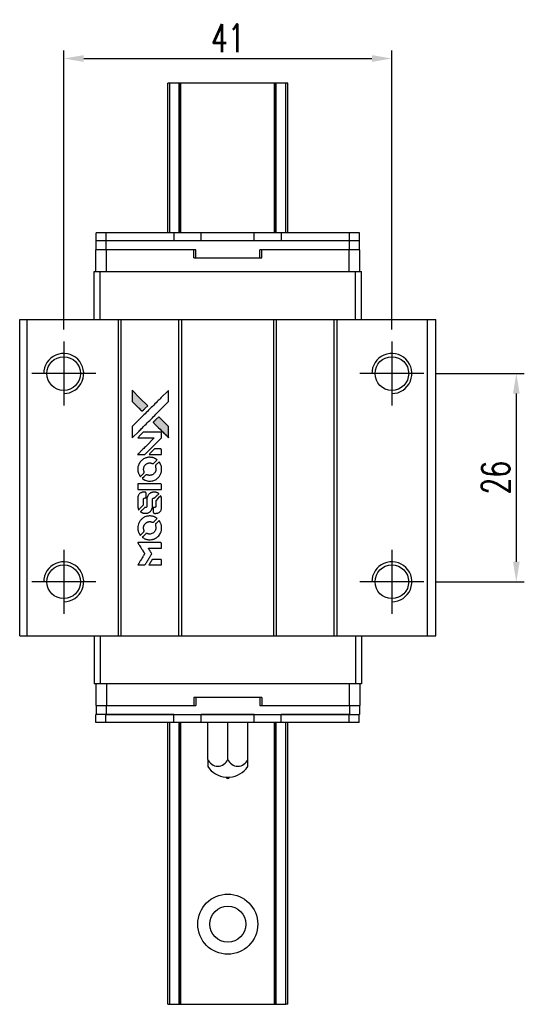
# Model space of a CAD drawing. Header units: millimetres. Extents: x 283 to 536, y -238 to -45.
# Tile 2 of 3: x 302 to 365, y -168 to -45. Entities that reach past the tile are written whole.
import ezdxf

# ---------------------------------------------------------------- set-up
doc = ezdxf.new("R2010")
doc.units = ezdxf.units.MM
doc.header["$LTSCALE"] = 0.1
doc.layers.get('0').update_dxf_attribs({"linetype": 'CONTINUOUS'})
doc.layers.get('Defpoints').update_dxf_attribs({"linetype": 'CONTINUOUS'})
doc.styles.add('DIM-7', font='SIMPLEX.shx', dxfattribs={"width": 0.7, "bigfont": 'chineset.shx'})
doc.dimstyles.new('CNS', dxfattribs={"dimtxt": 3.5, "dimasz": 2.5, "dimexe": 1, "dimexo": 1.5, "dimgap": 0.09, "dimtad": 0, "dimdsep": 46, "dimtxsty": 'DIM-7', "dimcen": 0.09, "dimclrd": 1, "dimclre": 1, "dimclrt": 4, "dimadec": 0, "dimazin": 0, "dimtfac": 1, "dimtix": 1, "dimtmove": 2, "dimatfit": 3, "dimfxl": 1, "dimtvp": 0.971429, "dimtolj": 1, "dimarcsym": 0})

# ---------------------------------------------------------------- blocks, each defined once
blk = doc.blocks.new('*D213')
at = {"color": 7, "lineweight": -2}
for p, q in [((307.64, -83.66), (307.64, -48.83)), ((348.64, -83.66), (348.64, -48.83)), ((310.14, -49.83), (346.14, -49.83))]:
    blk.add_line(p, q, dxfattribs=at)
at = {"color": 7}
for points in [[(310.14, -49.41), (310.14, -50.25), (307.64, -49.83)], [(346.14, -49.41), (346.14, -50.25), (348.64, -49.83)]]:
    blk.add_solid(points, dxfattribs=at)
at = {"layer": 'Defpoints', "color": 0}
for p in [(348.64, -49.83), (307.64, -85.16), (348.64, -85.16)]:
    blk.add_point(p, dxfattribs=at)
at = {"color": 7, "insert": (328.14, -47.28), "char_height": 3.5, "attachment_point": 5, "style": 'DIM-7'}
blk.add_mtext('\\A1;41', dxfattribs=at)
blk = doc.blocks.new('*D214')
at = {"color": 7, "lineweight": -2}
for p, q in [((354.14, -89.16), (365.18, -89.16)), ((364.18, -91.66), (364.18, -112.66)), ((354.14, -115.16), (365.18, -115.16))]:
    blk.add_line(p, q, dxfattribs=at)
at = {"color": 7}
for points in [[(363.77, -91.66), (364.6, -91.66), (364.18, -89.16)], [(363.77, -112.66), (364.6, -112.66), (364.18, -115.16)]]:
    blk.add_solid(points, dxfattribs=at)
at = {"layer": 'Defpoints', "color": 0}
for p in [(352.64, -89.16), (352.64, -115.16), (364.18, -115.16)]:
    blk.add_point(p, dxfattribs=at)
at = {"color": 7, "insert": (361.63, -102.16), "char_height": 3.5, "attachment_point": 5, "rotation": 90, "style": 'DIM-7'}
blk.add_mtext('\\A1;26', dxfattribs=at)
blk = doc.blocks.new('A$Cee72cd77')
at = {"linetype": 'Continuous'}
h = blk.add_hatch(color=256, dxfattribs=at)
h.dxf.hatch_style = 1
h.paths.add_polyline_path([(0, 21.81), (0, 21.1), (0, 20.4), (0.61, 19.79, 0.000288), (0.85, 19.56, 0.000479), (1.04, 19.36, 0.000013), (1.22, 19.19, 0.197177), (1.23, 19.18, 0.197497), (1.23, 19.19, 0.00004), (1.33, 19.29, 0.000834), (1.45, 19.4, 0.000506), (1.58, 19.53), (1.93, 19.88), (0.96, 20.84)])
h.paths.add_polyline_path([(3.3, 18.51), (2.95, 18.16, 0.000476), (2.82, 18.02, 0.000789), (2.7, 17.91, 0.000035), (2.6, 17.81, 0.19758), (2.6, 17.8, 0.198396), (2.6, 17.8, 0.000019), (2.74, 17.66, 0.000582), (2.89, 17.51, 0.000351), (3.08, 17.33, 0.000108), (3.85, 16.56, 0.000692), (4.24, 16.17, 0.000077), (4.52, 15.9, 0.197527), (4.52, 15.89, 0.410181), (4.53, 15.9, 0.000493), (4.53, 16.04, 0.002424), (4.53, 16.24, 0.000529), (4.53, 16.58), (4.53, 17.27), (3.92, 17.89)])
for points in [[(0.61, 19.79, 0.000288), (0.85, 19.56, 0.000479), (1.04, 19.36, 0.000013), (1.22, 19.19, 0.197177), (1.23, 19.18, 0.197497), (1.23, 19.19, 0.00004), (1.33, 19.29, 0.000836), (1.45, 19.4, 0.000505), (1.58, 19.53), (1.93, 19.88), (0.96, 20.84), (0, 21.81), (0, 21.1), (0, 20.4)], [(0.85, 16.72, -0.000056), (1.27, 17.14, -0.000021), (1.86, 17.73, -0.000021), (2.51, 18.38, -0.000025), (3.11, 18.98), (4.53, 20.4), (4.53, 21.1), (4.53, 21.8), (3.58, 20.85, 0.000274), (3.12, 20.4, 0.000123), (2.52, 19.8, 0.000121), (1.88, 19.17, 0.000165), (1.31, 18.6), (0, 17.29), (0, 16.58), (0, 15.87)], [(3.08, 17.33, 0.000108), (3.85, 16.56, 0.000692), (4.24, 16.17, 0.000077), (4.52, 15.9, 0.197527), (4.52, 15.89, 0.410182), (4.53, 15.9, 0.000493), (4.53, 16.04, 0.002424), (4.53, 16.24, 0.000529), (4.53, 16.58), (4.53, 17.27), (3.92, 17.89), (3.3, 18.51), (2.95, 18.16, 0.000476), (2.82, 18.02, 0.000789), (2.7, 17.91, 0.000035), (2.6, 17.81, 0.19758), (2.6, 17.8, 0.198396), (2.6, 17.8, 0.000019), (2.74, 17.66, 0.000582), (2.89, 17.51, 0.000351)], [(1.12, 13.79), (1.57, 13.79), (2.62, 14.84), (3.66, 15.88), (3.66, 16.17, 0.0008), (3.66, 16.36, 0.010795), (3.65, 16.43, 0.030495), (3.65, 16.47, 0.080372), (3.64, 16.49, 0.03816), (3.63, 16.52, 0.041799), (3.61, 16.54, 0.042486), (3.58, 16.56, 0.042078), (3.56, 16.57, 0.099276), (3.52, 16.58, 0.003302), (3.38, 16.58, 0.002586), (3.13, 16.58, 0.000204), (2.45, 16.58), (1.37, 16.58), (1.02, 16.23), (0.68, 15.88), (1.72, 15.88), (2.75, 15.87), (1.73, 14.85, 0.000253), (1.33, 14.46, 0.000412), (1, 14.12, 0.000041), (0.7, 13.83, 0.041338), (0.69, 13.81), (0.67, 13.79)], [(2.87, 13.79), (3.66, 13.79), (3.66, 14.09), (3.66, 14.38), (3.64, 14.41, 0.03146), (3.62, 14.43, 0.026444), (3.61, 14.44, 0.026444), (3.6, 14.46, 0.031457), (3.58, 14.47), (3.55, 14.49), (3.16, 14.49), (2.77, 14.49), (2.43, 14.15, 0.000745), (2.3, 14.02, 0.001228), (2.19, 13.9, 0.000087), (2.09, 13.8, 0.195134), (2.09, 13.8, 0.412117), (2.09, 13.8, 0.000048), (2.32, 13.79, 0.00109), (2.57, 13.79, 0.000653)], [(0.69, 11.8, 0.023681), (0.71, 11.67, 0.022402), (0.74, 11.55, 0.021929), (0.79, 11.43, 0.020503), (0.84, 11.31, 0.013745), (0.88, 11.24, 0.009767), (0.92, 11.16, 0.009658), (0.96, 11.09, 0.027804), (1, 11.05), (1.01, 11.03), (1.23, 11.25, 0.002053), (1.34, 11.35, 0.006738), (1.4, 11.43, 0.007826), (1.45, 11.48, 0.063909), (1.47, 11.5, 0.061532), (1.48, 11.54, 0.068674), (1.48, 11.58, 0.052072), (1.48, 11.63, 0.019648), (1.46, 11.69, -0.018366), (1.43, 11.77, -0.0288), (1.42, 11.84, -0.029061), (1.41, 11.91, -0.019155), (1.41, 11.99, -0.053809), (1.44, 12.16, -0.058833), (1.5, 12.32, -0.058566), (1.6, 12.47, -0.052525), (1.73, 12.59, -0.044733), (1.84, 12.65, -0.040573), (1.96, 12.7, -0.041123), (2.09, 12.73, -0.04951), (2.22, 12.74, -0.017369), (2.28, 12.73, -0.024255), (2.33, 12.72, -0.023787), (2.38, 12.71, -0.015798), (2.44, 12.68, 0.010631), (2.47, 12.67, 0.033653), (2.5, 12.66, 0.037806), (2.52, 12.66, 0.016307), (2.55, 12.66, 0.068179), (2.62, 12.67, 0.095747), (2.67, 12.69, 0.033418), (2.74, 12.75, 0.002133), (2.92, 12.94, 0.001452), (3.02, 13.05, 0.012393), (3.07, 13.1, 0.020479), (3.09, 13.13, 0.344362), (3.09, 13.14, 0.074287), (3.07, 13.16, 0.005454), (2.98, 13.21, 0.008391), (2.9, 13.26, 0.017097), (2.83, 13.3, 0.027375), (2.69, 13.36, 0.02835), (2.55, 13.4, 0.027723), (2.39, 13.43, 0.023913), (2.23, 13.44, 0.027047), (2.04, 13.44, 0.031685), (1.86, 13.41, 0.032425), (1.68, 13.36, 0.031013), (1.51, 13.29, 0.037914), (1.31, 13.17, 0.040153), (1.14, 13.03, 0.039834), (0.99, 12.86, 0.036173), (0.86, 12.66, 0.040752), (0.77, 12.46, 0.035885), (0.71, 12.24, 0.035491), (0.69, 12.02, 0.037615)], [(1.3, 10.75, 0.018008), (1.36, 10.71, 0.009842), (1.45, 10.67, 0.009807), (1.53, 10.62, 0.015716), (1.6, 10.59, 0.048467), (1.87, 10.5, 0.045841), (2.15, 10.47, 0.046006), (2.43, 10.49, 0.049638), (2.7, 10.56, 0.064819), (3.05, 10.74, 0.06695), (3.33, 11.01, 0.066691), (3.54, 11.34, 0.063505), (3.65, 11.72, 0.03135), (3.66, 11.81, 0.010439), (3.66, 11.96, 0.010391), (3.66, 12.1, 0.032408), (3.65, 12.19, 0.015696), (3.63, 12.31, 0.018095), (3.6, 12.41, 0.018551), (3.56, 12.51, 0.018352), (3.52, 12.61, 0.015568), (3.48, 12.68, 0.009832), (3.44, 12.75, 0.009795), (3.4, 12.82, 0.023727), (3.36, 12.87), (3.34, 12.88), (3.13, 12.67, 0.001528), (3.01, 12.55, 0.010022), (2.95, 12.49, 0.019586), (2.91, 12.45, 0.061865), (2.89, 12.42, 0.055054), (2.88, 12.37, 0.061607), (2.88, 12.33, 0.048725), (2.88, 12.27, 0.020221), (2.9, 12.2, -0.017722), (2.93, 12.13, -0.02685), (2.94, 12.06, -0.02759), (2.94, 11.99, -0.020233), (2.94, 11.92, -0.04793), (2.92, 11.77, -0.048386), (2.88, 11.64, -0.047866), (2.8, 11.51, -0.044964), (2.7, 11.4, -0.04333), (2.59, 11.31, -0.050921), (2.46, 11.24, -0.051473), (2.33, 11.2, -0.0459), (2.18, 11.19, -0.019014), (2.11, 11.19, -0.024114), (2.05, 11.2, -0.025081), (1.99, 11.21, -0.023892), (1.93, 11.23, 0.008624), (1.88, 11.25, 0.026486), (1.85, 11.26, 0.035074), (1.82, 11.26, 0.02756), (1.79, 11.26, 0.087163), (1.74, 11.25, 0.073291), (1.69, 11.23, 0.028074), (1.62, 11.17, 0.002594), (1.47, 11.01), (1.25, 10.79)], [(2.17, 9.43), (3.66, 9.43), (3.66, 9.72), (3.66, 10.01), (3.64, 10.05, 0.071429), (3.62, 10.08, 0.054799), (3.59, 10.1, 0.053585), (3.55, 10.12, 0.060698), (3.52, 10.13, 0.033975), (3.46, 10.13, 0.000112), (2.7, 10.13, 0.000726), (1.96, 10.13, 0.001084), (1.32, 10.13), (0.69, 10.12), (0.69, 9.77), (0.69, 9.43)], [(0.69, 7.25, 0.018538), (0.7, 7.21, 0.010695), (0.71, 7.15, 0.01068), (0.72, 7.1, 0.017678), (0.73, 7.06, 0.013849), (0.75, 7.01, 0.011814), (0.77, 6.96, 0.004513), (0.79, 6.91, 0.290035), (0.8, 6.9, 0.196418), (0.81, 6.9, 0.000124), (0.89, 6.99, 0.001477), (0.99, 7.09, 0.000898), (1.1, 7.2), (1.4, 7.5), (1.4, 7.87, -0.001471), (1.4, 8.15, -0.028714), (1.41, 8.23, -0.097073), (1.43, 8.28, -0.084199), (1.46, 8.32, -0.042698), (1.49, 8.34, -0.053912), (1.51, 8.36, -0.051004), (1.55, 8.36, -0.032967), (1.58, 8.37, 0.00807), (1.6, 8.37, 0.003023), (1.63, 8.37, 0.002994), (1.66, 8.37, 0.003629), (1.68, 8.37), (1.75, 8.37), (1.75, 8.66, 0.001618), (1.75, 8.79, 0.005206), (1.75, 8.88, 0.00535), (1.74, 8.95, 0.060675), (1.74, 8.97, 0.048484), (1.73, 8.98, 0.02389), (1.72, 9, 0.022812), (1.71, 9.02, 0.02462), (1.7, 9.03, 0.061781), (1.66, 9.06, 0.080179), (1.62, 9.08, 0.048561), (1.57, 9.08, 0.010021), (1.47, 9.09, 0.016602), (1.34, 9.08, 0.031409), (1.23, 9.07, 0.036474), (1.14, 9.04, 0.03439), (1.05, 9, 0.065928), (0.91, 8.91, 0.069066), (0.8, 8.78, 0.065697), (0.73, 8.62, 0.051559), (0.69, 8.43, 0.020904), (0.69, 8.33, 0.000451), (0.69, 7.84, 0.000419), (0.69, 7.35, 0.022759)], [(1.08, 6.6, 0.023289), (1.15, 6.56, 0.026845), (1.22, 6.52, 0.026047), (1.3, 6.49, 0.019751), (1.38, 6.47, 0.013249), (1.43, 6.46, 0.025169), (1.47, 6.45, 0.016532), (1.52, 6.45, 0.002937), (1.62, 6.45, 0.003317), (1.7, 6.45, 0.011808), (1.75, 6.45, 0.01777), (1.79, 6.46, 0.021476), (1.83, 6.46, 0.04325), (1.99, 6.51, 0.045753), (2.13, 6.59, 0.04649), (2.26, 6.68, 0.047672), (2.36, 6.8, 0.025315), (2.39, 6.86, 0.015208), (2.43, 6.92, 0.01512), (2.46, 6.99, 0.022488), (2.48, 7.05, 0.027857), (2.51, 7.14, 0.034138), (2.52, 7.23, 0.014286), (2.52, 7.37, 0.00124), (2.52, 7.71, -0.00103), (2.52, 7.93, -0.002552), (2.53, 8.08, -0.001594), (2.53, 8.2, -0.047676), (2.53, 8.23, -0.085307), (2.55, 8.28, -0.097789), (2.59, 8.32, -0.085947), (2.64, 8.35, -0.051339), (2.71, 8.36, 0.014634), (2.73, 8.37, 0.015028), (2.76, 8.37, 0.014927), (2.78, 8.37, 0.059415), (2.79, 8.38, 0.070595), (2.81, 8.4, 0.00028), (3.06, 8.64, 0.000111), (3.32, 8.9, 0.200239), (3.32, 8.91, 0.268906), (3.32, 8.91, 0.001866), (3.25, 8.95, 0.007532), (3.2, 8.98, 0.017818), (3.15, 9, 0.013256), (3.1, 9.02, 0.011636), (3.05, 9.04, 0.011528), (2.99, 9.06, 0.012303), (2.94, 9.07, 0.0423), (2.85, 9.08, 0.013657), (2.73, 9.08, 0.013857), (2.6, 9.08, 0.037428), (2.51, 9.07, 0.014927), (2.45, 9.05, 0.0122), (2.39, 9.03, 0.012518), (2.33, 9.01, 0.023062), (2.28, 8.99, 0.065961), (2.12, 8.88, 0.06055), (1.98, 8.72, 0.059676), (1.88, 8.53, 0.060497), (1.83, 8.33, 0.025683), (1.83, 8.29, 0.001528), (1.83, 8.16, 0.002124), (1.82, 7.99, 0.001173), (1.82, 7.78, -0.000809), (1.82, 7.43, -0.017164), (1.82, 7.32, -0.063931), (1.81, 7.27, -0.108429), (1.78, 7.23, -0.052941), (1.76, 7.2, -0.063675), (1.73, 7.19, -0.050562), (1.69, 7.18, -0.020337), (1.64, 7.17, 0.009897), (1.6, 7.17, 0.016482), (1.58, 7.17, 0.019019), (1.56, 7.16, 0.06043), (1.54, 7.16, 0.076267), (1.51, 7.13, 0.00054), (1.28, 6.9, 0.000307), (1.04, 6.66, 0.142594), (1.03, 6.64, 0.232419), (1.04, 6.64, 0.022995), (1.05, 6.63, 0.024627), (1.06, 6.62, 0.015407)], [(2.61, 6.56, 0.065483), (2.63, 6.53, 0.053271), (2.66, 6.5, 0.052018), (2.69, 6.47, 0.0556), (2.73, 6.45, 0.036839), (2.75, 6.45, 0.026922), (2.78, 6.44, 0.016905), (2.82, 6.44, 0.004317), (2.88, 6.44, 0.016369), (3, 6.45, 0.029936), (3.11, 6.46, 0.03418), (3.2, 6.48, 0.031327), (3.29, 6.52, 0.046935), (3.4, 6.59, 0.054053), (3.49, 6.67, 0.053701), (3.56, 6.77, 0.045364), (3.61, 6.89, 0.032479), (3.64, 7, 0.03386), (3.65, 7.11, 0.013578), (3.66, 7.28, 0.001155), (3.66, 7.71, 0.000413), (3.66, 8.08, 0.005008), (3.65, 8.23, 0.013199), (3.65, 8.31, 0.033956), (3.64, 8.37, 0.013909), (3.63, 8.43, 0.010864), (3.61, 8.49, 0.010938), (3.59, 8.55, 0.028702), (3.57, 8.59), (3.55, 8.62), (3.25, 8.32), (2.95, 8.02), (2.95, 7.67, -0.001504), (2.95, 7.52, -0.00328), (2.94, 7.41, -0.001901), (2.94, 7.32, -0.061333), (2.94, 7.3, -0.063621), (2.93, 7.27, -0.048633), (2.91, 7.24, -0.046769), (2.88, 7.21, -0.047961), (2.85, 7.19, -0.02678), (2.82, 7.18, -0.050957), (2.8, 7.17, -0.029398), (2.77, 7.17, -0.00401), (2.7, 7.17), (2.6, 7.16), (2.6, 6.88, 0.001061), (2.6, 6.71, 0.009147), (2.6, 6.64, 0.020721), (2.61, 6.6, 0.051619)], [(0.69, 4.47, 0.024131), (0.71, 4.35, 0.022344), (0.75, 4.22, 0.021883), (0.79, 4.09, 0.020884), (0.85, 3.97, 0.010669), (0.88, 3.89, 0.010389), (0.92, 3.82, 0.010913), (0.96, 3.76, 0.022227), (1, 3.71), (1.01, 3.7), (1.23, 3.92, 0.002452), (1.32, 4.01, 0.003628), (1.39, 4.09, 0.001662), (1.46, 4.16, 0.070159), (1.47, 4.17, 0.047671), (1.47, 4.19, 0.018624), (1.48, 4.2, 0.017921), (1.48, 4.22, 0.018804), (1.48, 4.25, 0.018255), (1.48, 4.27, 0.041312), (1.48, 4.29, 0.037164), (1.47, 4.32, 0.012342), (1.46, 4.35, -0.015101), (1.44, 4.42, -0.035998), (1.42, 4.48, -0.033244), (1.41, 4.54, -0.011249), (1.41, 4.63, -0.004059), (1.41, 4.71, -0.019693), (1.41, 4.75, -0.027943), (1.42, 4.78, -0.014411), (1.43, 4.83, -0.033089), (1.46, 4.93, -0.033887), (1.51, 5.02, -0.034021), (1.57, 5.11, -0.033942), (1.64, 5.19, -0.02816), (1.72, 5.26, -0.035032), (1.81, 5.31, -0.035269), (1.89, 5.35, -0.029196), (1.99, 5.39, -0.037862), (2.11, 5.41, -0.043657), (2.22, 5.41, -0.043064), (2.33, 5.39, -0.035184), (2.45, 5.35, 0.033699), (2.5, 5.34, 0.052815), (2.55, 5.33, 0.059167), (2.6, 5.33, 0.058972), (2.64, 5.35, 0.059208), (2.67, 5.37, 0.021125), (2.72, 5.4, 0.008691), (2.78, 5.47, 0.000851), (2.95, 5.64, 0.001873), (3.03, 5.73, 0.013884), (3.07, 5.77, 0.022355), (3.09, 5.79, 0.341453), (3.09, 5.8, 0.073011), (3.07, 5.83, 0.004587), (2.99, 5.88, 0.00748), (2.91, 5.93, 0.016837), (2.84, 5.96, 0.028606), (2.69, 6.03, 0.031352), (2.53, 6.08, 0.031004), (2.37, 6.11, 0.0268), (2.19, 6.12, 0.026698), (2.01, 6.11, 0.03002), (1.83, 6.08, 0.030357), (1.67, 6.03, 0.028554), (1.5, 5.96, 0.062944), (1.2, 5.75, 0.062206), (0.95, 5.48, 0.062448), (0.78, 5.15, 0.064355), (0.69, 4.8, 0.017377), (0.69, 4.73, 0.008369), (0.69, 4.64, 0.008367), (0.69, 4.54, 0.01757)], [(1.3, 3.43, 0.064158), (1.64, 3.24, 0.06356), (2.02, 3.15, 0.064004), (2.41, 3.16, 0.066747), (2.78, 3.27, 0.04321), (3.01, 3.39, 0.044737), (3.21, 3.55, 0.044901), (3.38, 3.75, 0.044184), (3.52, 3.97, 0.026293), (3.59, 4.14, 0.033344), (3.64, 4.31, 0.033227), (3.66, 4.48, 0.025815), (3.66, 4.66, 0.023119), (3.65, 4.84, 0.031044), (3.62, 5, 0.031337), (3.58, 5.15, 0.024258), (3.5, 5.31, 0.015622), (3.47, 5.37, 0.008495), (3.43, 5.43, 0.008415), (3.39, 5.5, 0.020814), (3.36, 5.54), (3.34, 5.56), (3.13, 5.35, 0.002843), (2.97, 5.19, 0.033917), (2.91, 5.12, 0.087906), (2.89, 5.07, 0.073302), (2.88, 5.01, 0.022047), (2.88, 4.98, 0.026465), (2.88, 4.96, 0.022233), (2.89, 4.93, 0.009985), (2.9, 4.89, -0.039011), (2.94, 4.75, -0.044398), (2.95, 4.62, -0.045096), (2.93, 4.48, -0.04265), (2.9, 4.35, -0.071154), (2.79, 4.17, -0.068827), (2.64, 4.02, -0.068713), (2.46, 3.91, -0.070507), (2.25, 3.86, -0.028605), (2.16, 3.86, -0.031418), (2.07, 3.86, -0.031044), (1.99, 3.88, -0.02668), (1.9, 3.91, 0.038913), (1.85, 3.93, 0.043732), (1.8, 3.93, 0.047754), (1.75, 3.93, 0.075756), (1.72, 3.92, 0.07294), (1.7, 3.91, 0.003456), (1.64, 3.85, 0.005023), (1.56, 3.78, 0.002422), (1.47, 3.69, 0.000819), (1.38, 3.6, 0.001349), (1.31, 3.53, 0.0001), (1.25, 3.47, 0.205335), (1.25, 3.47, 0.219821), (1.25, 3.46, 0.002494), (1.26, 3.45, 0.007089), (1.28, 3.44, 0.004494)], [(1.13, 0), (1.58, 0), (1.65, 0.12, -0.000297), (1.7, 0.2, -0.000037), (1.8, 0.36, -0.000043), (1.92, 0.56, -0.000036), (2.05, 0.77, 0.000044), (2.17, 0.97, 0.000063), (2.28, 1.15, 0.000035), (2.38, 1.3, 0.0009), (2.4, 1.35), (2.44, 1.4), (2.39, 1.48, 0.001175), (2.36, 1.53, 0.000208), (2.31, 1.61, 0.000225), (2.25, 1.71, 0.000203), (2.18, 1.82, -0.000711), (2.12, 1.91, -0.001119), (2.07, 2, -0.000263), (2.02, 2.07, -0.04589), (2.02, 2.08, -0.519312), (2.02, 2.09, -0.001914), (2.15, 2.09, -0.003124), (2.34, 2.09, -0.000285), (2.84, 2.09), (3.66, 2.09), (3.66, 2.38, 0.001727), (3.66, 2.59, 0.025279), (3.66, 2.66, 0.073886), (3.64, 2.7, 0.07426), (3.62, 2.74, 0.03264), (3.61, 2.75, 0.01784), (3.6, 2.76, 0.017712), (3.59, 2.77, 0.026854), (3.57, 2.77), (3.55, 2.79), (2.11, 2.79), (0.68, 2.79), (0.69, 2.78, -0.004595), (0.7, 2.77, -0.00016), (0.72, 2.72, -0.000298), (0.75, 2.67, -0.000208), (0.79, 2.61, 0.000986), (0.9, 2.44, 0.00025), (1.07, 2.17, 0.000268), (1.26, 1.87, 0.000436), (1.41, 1.62, -0.002932), (1.46, 1.54, -0.004718), (1.51, 1.47, -0.001113), (1.54, 1.4, -0.227179), (1.54, 1.4, -0.045982), (1.54, 1.39, -0.000145), (1.49, 1.31, -0.000825), (1.43, 1.21, -0.000517), (1.36, 1.1, 0.000056), (1.13, 0.72, 0.000289), (1, 0.51, 0.000481), (0.9, 0.36, 0.000418), (0.8, 0.19), (0.68, 0)], [(2.87, 0), (3.66, 0), (3.66, 0.29, 0.000842), (3.66, 0.47, 0.010591), (3.66, 0.54, 0.028995), (3.65, 0.58, 0.069543), (3.65, 0.61, 0.051063), (3.63, 0.63, 0.039932), (3.61, 0.66, 0.039414), (3.58, 0.68, 0.045845), (3.56, 0.69, 0.094811), (3.53, 0.7, 0.007124), (3.45, 0.7, 0.004713), (3.32, 0.7, 0.000534), (3.02, 0.7), (2.51, 0.7), (2.46, 0.63, 0.000828), (2.33, 0.42, 0.000879), (2.2, 0.21, 0.000048), (2.08, 0.01, 0.137596), (2.08, 0, 0.413028), (2.08, 0, 0.000016), (2.31, 0, 0.000623), (2.57, 0, 0.000374)]]:
    blk.add_lwpolyline(points, format="xyb", close=True)

msp = doc.modelspace()

# ---------------------------------------------------------------- linework, layer by layer
at = {"color": 7, "linetype": 'Continuous', "lineweight": 25}
for p, q in [((320.882, -52.907), (320.63, -52.907)), ((320.63, -71.607), (320.63, -52.907)), ((320.63, -52.907), (320.63, -52.907)), ((320.63, -71.607), (320.63, -52.907)), ((322.07, -52.907), (320.882, -52.907)), ((320.882, -71.607), (320.882, -52.907)), ((322.156, -52.907), (322.07, -52.907)), ((322.07, -71.607), (322.07, -52.907)), ((322.28, -52.907), (322.156, -52.907)), ((322.156, -71.607), (322.156, -52.907)), ((322.28, -71.607), (322.28, -52.907)), ((333.98, -52.907), (322.28, -52.907)), ((334.105, -52.907), (333.98, -52.907)), ((333.98, -71.607), (333.98, -52.907)), ((334.19, -52.907), (334.105, -52.907)), ((334.105, -71.607), (334.105, -52.907)), ((335.379, -52.907), (334.19, -52.907)), ((334.19, -71.607), (334.19, -52.907)), ((335.379, -71.607), (335.379, -52.907)), ((335.63, -71.607), (335.63, -52.907)), ((335.63, -71.607), (335.63, -52.907)), ((311.68, -72.607), (311.68, -71.607)), ((312.93, -71.607), (311.68, -71.607)), ((312.93, -72.607), (312.93, -71.607)), ((321.43, -71.607), (312.93, -71.607)), ((321.43, -72.607), (321.43, -71.607)), ((324.83, -71.607), (321.43, -71.607)), ((331.43, -71.607), (324.83, -71.607)), ((324.83, -72.607), (324.83, -71.607)), ((331.43, -72.607), (331.43, -71.607)), ((334.83, -71.607), (331.43, -71.607)), ((334.83, -72.607), (334.83, -71.607)), ((343.33, -71.607), (334.83, -71.607)), ((343.33, -72.607), (343.33, -71.607)), ((344.58, -71.607), (343.33, -71.607)), ((344.58, -72.607), (344.58, -71.607)), ((311.665, -76.407), (311.665, -73.707)), ((312.967, -73.707), (311.665, -73.707)), ((312.93, -72.607), (311.68, -72.607)), ((311.702, -73.707), (311.702, -72.607)), ((321.43, -72.607), (312.93, -72.607)), ((312.952, -73.707), (312.952, -72.607)), ((343.352, -72.607), (312.952, -72.607)), ((312.967, -76.407), (312.967, -73.707)), ((323.89, -73.707), (312.967, -73.707)), ((324.152, -73.707), (323.89, -73.707)), ((323.89, -74.707), (323.89, -73.707)), ((324.152, -74.707), (324.152, -73.707)), ((331.43, -72.607), (324.83, -72.607)), ((332.39, -73.707), (332.152, -73.707)), ((332.152, -74.707), (332.152, -73.707)), ((332.39, -74.707), (332.39, -73.707)), ((343.314, -73.707), (332.39, -73.707)), ((343.33, -72.607), (334.83, -72.607)), ((343.314, -76.407), (343.314, -73.707)), ((343.34, -73.707), (343.314, -73.707)), ((343.352, -73.707), (343.34, -73.707)), ((343.352, -73.707), (343.352, -72.607)), ((344.602, -72.607), (343.352, -72.607)), ((344.602, -73.707), (343.352, -73.707)), ((344.602, -73.707), (344.602, -72.607)), ((344.615, -73.707), (344.602, -73.707)), ((344.615, -76.407), (344.615, -73.707)), ((323.89, -74.707), (332.39, -74.707)), ((311.43, -82.407), (311.43, -76.407)), ((311.43, -76.407), (312.188, -76.407)), ((312.188, -82.407), (312.188, -76.407)), ((312.188, -76.407), (344.072, -76.407)), ((344.072, -82.407), (344.072, -76.407)), ((344.072, -76.407), (344.83, -76.407)), ((344.83, -82.407), (344.83, -76.407)), ((302.135, -121.907), (302.135, -82.407)), ((302.135, -82.407), (303.085, -82.407)), ((303.085, -121.907), (303.085, -82.407)), ((303.085, -82.407), (314.485, -82.407)), ((314.485, -121.907), (314.485, -82.407)), ((314.485, -82.407), (314.835, -82.407)), ((314.835, -121.907), (314.835, -82.407)), ((314.835, -82.407), (322.035, -82.407)), ((322.035, -121.907), (322.035, -82.407)), ((322.035, -82.407), (322.385, -82.407)), ((322.385, -121.907), (322.385, -82.407)), ((322.385, -82.407), (333.885, -82.407)), ((333.885, -121.907), (333.885, -82.407)), ((333.885, -82.407), (334.235, -82.407)), ((334.235, -121.907), (334.235, -82.407)), ((334.235, -82.407), (341.435, -82.407)), ((341.435, -121.907), (341.435, -82.407)), ((341.435, -82.407), (341.785, -82.407)), ((341.785, -121.907), (341.785, -82.407)), ((341.785, -82.407), (353.085, -82.407)), ((353.085, -121.907), (353.085, -82.407)), ((353.085, -82.407), (354.135, -82.407)), ((354.135, -121.907), (354.135, -82.407)), ((302.135, -121.907), (303.085, -121.907)), ((303.085, -121.907), (314.485, -121.907)), ((311.43, -121.907), (311.43, -127.907)), ((312.188, -121.907), (312.188, -127.907)), ((314.485, -121.907), (314.835, -121.907)), ((314.835, -121.907), (322.035, -121.907)), ((322.035, -121.907), (322.385, -121.907)), ((322.385, -121.907), (333.885, -121.907)), ((333.885, -121.907), (334.235, -121.907)), ((334.235, -121.907), (341.435, -121.907)), ((341.435, -121.907), (341.785, -121.907)), ((341.785, -121.907), (353.085, -121.907)), ((344.072, -121.907), (344.072, -127.907)), ((344.83, -121.907), (344.83, -127.907)), ((353.085, -121.907), (354.135, -121.907)), ((312.188, -127.907), (311.43, -127.907)), ((311.665, -127.907), (311.665, -130.607)), ((344.072, -127.907), (312.188, -127.907)), ((312.967, -127.907), (312.967, -130.607)), ((343.314, -127.907), (343.314, -130.607)), ((344.83, -127.907), (344.072, -127.907)), ((344.615, -127.907), (344.615, -130.607)), ((323.89, -129.607), (323.89, -130.607)), ((332.39, -129.607), (323.89, -129.607)), ((324.137, -129.607), (324.137, -130.607)), ((332.137, -129.607), (332.137, -130.607)), ((332.39, -129.607), (332.39, -130.607)), ((311.665, -130.607), (311.687, -130.607)), ((311.687, -130.607), (311.687, -131.707)), ((311.687, -130.607), (312.937, -130.607)), ((312.937, -130.607), (312.937, -131.707)), ((312.937, -130.607), (312.938, -130.607)), ((312.938, -130.607), (312.967, -130.607)), ((312.967, -130.607), (323.89, -130.607)), ((323.89, -130.607), (324.137, -130.607)), ((332.137, -130.607), (332.39, -130.607)), ((332.39, -130.607), (343.314, -130.607)), ((343.314, -130.607), (344.615, -130.607)), ((343.337, -130.607), (343.337, -131.707)), ((344.587, -130.607), (344.587, -131.707)), ((311.665, -132.707), (311.665, -131.707)), ((312.915, -131.707), (311.665, -131.707)), ((312.915, -132.707), (311.665, -132.707)), ((312.915, -132.707), (312.915, -131.707)), ((321.415, -131.707), (312.915, -131.707)), ((321.415, -132.707), (312.915, -132.707)), ((312.937, -131.707), (343.337, -131.707)), ((320.63, -167.907), (320.63, -132.707)), ((320.63, -167.907), (320.63, -132.707)), ((320.882, -167.907), (320.882, -132.707)), ((321.415, -132.707), (321.415, -131.707)), ((324.815, -132.707), (321.415, -132.707)), ((322.07, -167.907), (322.07, -132.707)), ((322.156, -167.907), (322.156, -132.707)), ((322.28, -167.907), (322.28, -132.707)), ((331.415, -131.707), (324.815, -131.707)), ((324.815, -132.707), (324.815, -131.707)), ((331.415, -132.707), (324.815, -132.707)), ((325.637, -137.325), (325.637, -132.707)), ((328.137, -137.325), (328.137, -132.707)), ((330.637, -137.325), (330.637, -132.707)), ((331.415, -132.707), (331.415, -131.707)), ((334.815, -132.707), (331.415, -132.707)), ((333.98, -167.907), (333.98, -132.707)), ((334.105, -167.907), (334.105, -132.707)), ((334.19, -167.907), (334.19, -132.707)), ((334.815, -132.707), (334.815, -131.707)), ((343.315, -131.707), (334.815, -131.707)), ((343.315, -132.707), (334.815, -132.707)), ((335.379, -167.907), (335.379, -132.707)), ((335.63, -167.907), (335.63, -132.707)), ((335.63, -167.907), (335.63, -132.707)), ((343.315, -132.707), (343.315, -131.707)), ((344.565, -132.707), (343.315, -132.707)), ((343.337, -131.707), (344.587, -131.707)), ((344.565, -132.707), (344.565, -131.707)), ((325.637, -137.325), (325.637, -138.215)), ((330.637, -138.215), (330.637, -137.325)), ((327.904, -139.547), (328.137, -139.547)), ((328.137, -139.547), (328.37, -139.547)), ((320.63, -167.907), (320.882, -167.907)), ((320.63, -167.907), (320.63, -167.907)), ((320.882, -167.907), (322.07, -167.907)), ((322.07, -167.907), (322.156, -167.907)), ((322.156, -167.907), (322.28, -167.907)), ((322.28, -167.907), (333.98, -167.907)), ((333.98, -167.907), (334.105, -167.907)), ((334.105, -167.907), (334.19, -167.907)), ((334.19, -167.907), (335.379, -167.907))]:
    msp.add_line(p, q, dxfattribs=at)
for p, q in [((307.635, -85.157), (307.635, -93.157)), ((348.635, -85.157), (348.635, -93.157)), ((311.635, -89.157), (303.635, -89.157)), ((352.635, -89.157), (344.635, -89.157)), ((307.635, -111.157), (307.635, -119.157)), ((348.635, -111.157), (348.635, -119.157)), ((311.635, -115.157), (303.635, -115.157)), ((352.635, -115.157), (344.635, -115.157))]:
    msp.add_line(p, q)
for centre, radius in [((307.635, -89.157), 2.1), ((348.635, -89.157), 2.1), ((307.635, -115.157), 2.1), ((348.635, -115.157), 2.1), ((328.13, -157.907), 3.75), ((328.13, -157.907), 2.25)]:
    msp.add_circle(centre, radius, dxfattribs=at)
for centre, radius, start, end in [((307.635, -89.157), 2.5, 270, 180.88374), ((348.635, -89.157), 2.5, 270, 180.88374), ((307.635, -115.157), 2.5, 270, 180.88374), ((348.635, -115.157), 2.5, 270, 180.88374), ((326.887, -136.833), 1.343, 201.45578, 338.54422), ((329.387, -136.833), 1.343, 201.45578, 338.54422), ((328.137, -136.557), 3, 213.55731, 265.54803), ((328.137, -136.557), 3, 274.45197, 326.44269), ((328.137, -139.457), 0.25, 201.33333, 270), ((328.137, -139.457), 0.25, 270, 338.66667)]:
    msp.add_arc(centre, radius, start, end, dxfattribs=at)
for points in [[(335.63, -52.907), (335.63, -52.907), (335.606, -52.907), (335.511, -52.907), (335.443, -52.907), (335.379, -52.907)], [(335.63, -167.907), (335.63, -167.907), (335.606, -167.907), (335.511, -167.907), (335.443, -167.907), (335.379, -167.907)]]:
    msp.add_open_spline(points, degree=3, knots=[0, 0, 0, 0, 0.5, 0.5, 1, 1, 1, 1], dxfattribs=at)

# ---------------------------------------------------------------- block references
msp.add_blockref('A$Cee72cd77', (316.206, -113.057))

# ---------------------------------------------------------------- dimensions: what is measured, and where the dimension line sits
at = {"color": 7}
dim = msp.add_linear_dim(base=(348.635, -49.829), p1=(307.635, -85.157), p2=(348.635, -85.157), dimstyle='CNS', override={"dimgap": 0.8, "dimtad": 1, "dimclrd": 7, "dimclre": 7, "dimclrt": 7, "dimadec": 2, "dimazin": 2, "dimtmove": 1}, dxfattribs=at)
dim.commit()
dim.dimension.update_dxf_attribs({"geometry": '*D213', "text_midpoint": (328.135, -47.279)})
dim = msp.add_linear_dim(base=(364.184, -115.157), p1=(352.635, -89.157), p2=(352.635, -115.157), angle=90, dimstyle='CNS', override={"dimgap": 0.8, "dimtad": 1, "dimclrd": 7, "dimclre": 7, "dimclrt": 7, "dimadec": 2, "dimazin": 2, "dimtmove": 1}, dxfattribs=at)
dim.commit()
dim.dimension.update_dxf_attribs({"geometry": '*D214', "text_midpoint": (361.634, -102.157)})

doc.saveas('drawing.dxf')
